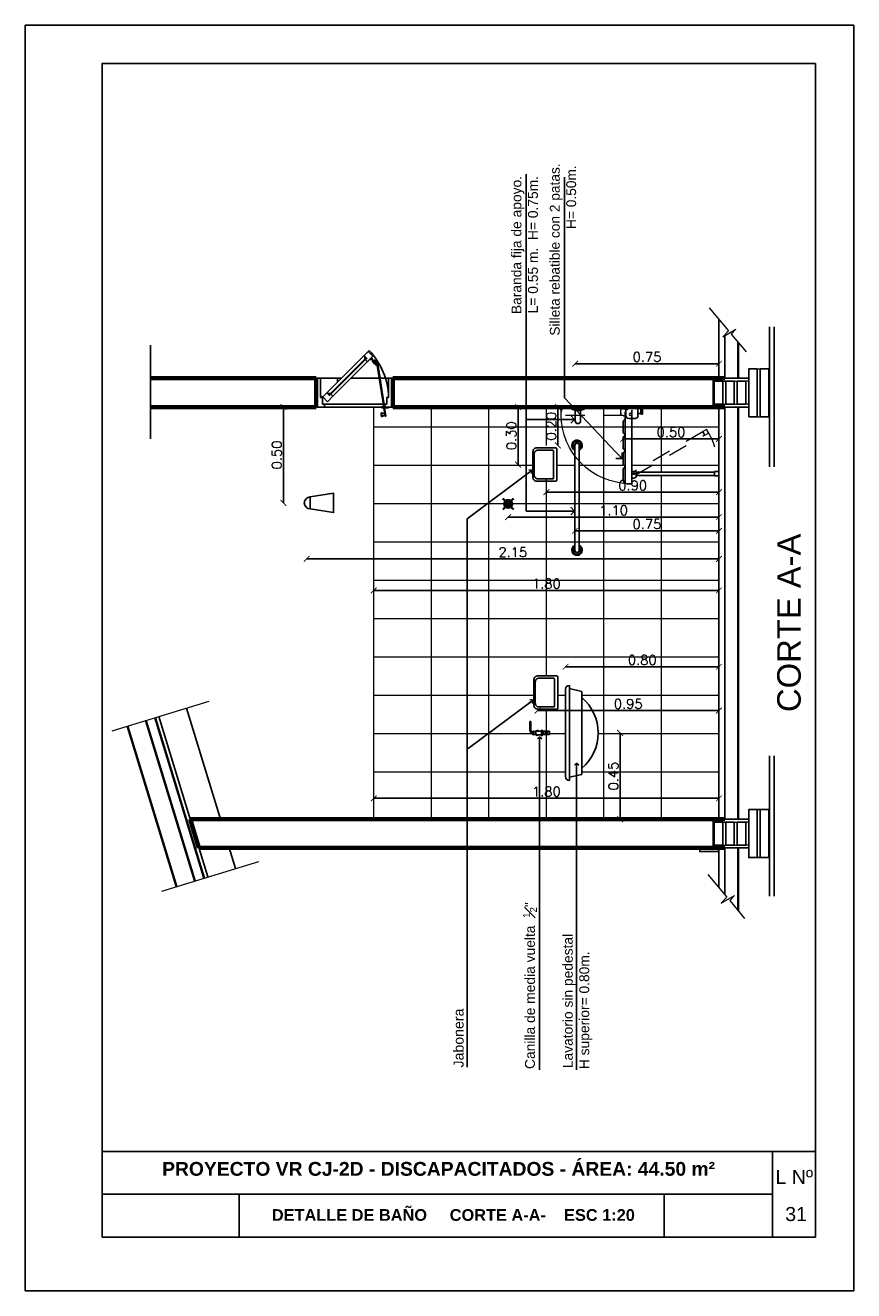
# Model space of a CAD drawing. Header units: millimetres. Extents: x 201 to 840, y 135 to 685.
# Tile 100 of 219: x 429.05 to 433.37, y 158.99 to 165.59. Entities that reach past the tile are written whole.
import ezdxf

# ---------------------------------------------------------------- set-up
doc = ezdxf.new("R2010")
doc.units = ezdxf.units.MM
doc.linetypes.add('ACAD_ISO02W100', pattern=[15, 12, -3])
for name, color, linetype, lineweight in [('001', 1, 'Continuous', 5), ('01 DETALLES', 2, 'Continuous', 5), ('20 02', 3, 'Continuous', 25), ('20 03', 4, 'Continuous', 35), ('20 ACOTACIÓN', 1, 'Continuous', 15), ('20 AZULEJOS', 1, 'Continuous', 9), ('20 DETALLES', 1, 'Continuous', 5), ('20 equipamiento', 4, 'Continuous', 25), ('20 MAMPOSTE', 5, 'Continuous', 70), ('COTA NIVELES', 2, 'Continuous', 20), ('PROYECCIÓN', 1, 'ACAD_ISO02W100', 5)]:
    doc.layers.add(name, color=color, linetype=linetype, lineweight=lineweight)
for name, color, linetype in [('02', 2, 'Continuous'), ('03', 3, 'Continuous'), ('06', 5, 'Continuous'), ('ABERTURAS', 2, 'Continuous'), ('cota', 2, 'Continuous'), ('COTA DETALLE', 1, 'Continuous'), ('HACHT TIERRA', 252, 'Continuous'), ('LAMINA', 6, 'Continuous'), ('LLAMADAS', 1, 'Continuous'), ('SANITARIO ARTEF', 2, 'Continuous'), ('TEXT', 4, 'Continuous'), ('TEXTO LAMINA', 2, 'Continuous')]:
    doc.layers.add(name, color=color, linetype=linetype)
doc.styles.add('ARIAL', font='arial.ttf', dxfattribs={"height": 0.06})
doc.styles.add('ROMANS', font='romans.shx')
doc.dimstyles.new('COTAS5', dxfattribs={"dimscale": 0, "dimtxt": 0.05, "dimasz": 0.03, "dimexe": 0.18, "dimexo": 0.06, "dimgap": 0.01, "dimtad": 1, "dimzin": 1, "dimdsep": 46, "dimtxsty": 'ROMANS', "dimblk1": 'ARCHTICK', "dimblk2": 'ARCHTICK', "dimsah": 1, "dimcen": 0.2, "dimse1": 1, "dimse2": 1, "dimclrd": 1, "dimclre": 1, "dimclrt": 2, "dimazin": 0, "dimtfac": 3, "dimtmove": 2, "dimatfit": 3, "dimldrblk": 'ARCHTICK', "dimfxl": 1, "dimtolj": 1, "dimtzin": 0, "dimarcsym": 0})
picture_1 = doc.add_image_def('image1.jpg', size_in_pixel=(635, 198))
picture_2 = doc.add_image_def('image2.png', size_in_pixel=(322, 127))
picture_3 = doc.add_image_def('image3.jpg', size_in_pixel=(635, 198))
picture_4 = doc.add_image_def('image4.png', size_in_pixel=(322, 127))

# ---------------------------------------------------------------- blocks, each defined once
blk = doc.blocks.new('A$C63120E6A')
for p, q in [((19.2, 41.4), (19.2, -38.6)), ((27.2, 40.7), (19.2, 41.4)), ((27.2, 40.7), (27.2, -37.9)), ((35.2, 33.5), (35.2, -30.8)), ((37.9, 20.5), (35.2, 33.5)), ((37.9, 20.5), (37.9, -17.7)), ((39.7, 20.1), (37.9, 20.5)), ((39.7, 20.1), (39.7, -17.4)), ((102.7, 17.9), (39.7, 17.9)), ((19.2, -38.6), (27.2, -37.9)), ((35.2, -30.8), (37.9, -17.7)), ((37.9, -17.7), (39.7, -17.4)), ((39.7, -15.1), (102.7, -15.1))]:
    blk.add_line(p, q)
for centre, radius, start, end in [((26.4, 31.7), 9, 11.56065, 85), ((102.7, 1.4), 16.5, 270, 90), ((26.4, -29), 9, 275, 348.43935)]:
    blk.add_arc(centre, radius, start, end)
blk = doc.blocks.new('_OPEN90')
at = {"color": 0, "linetype": 'ByBlock'}
for p, q in [((0, 0), (-1, 0)), ((-0.5, 0.5), (0, 0)), ((0, 0), (-0.5, -0.5))]:
    blk.add_line(p, q, dxfattribs=at)
blk = doc.blocks.new('JABONERA VISTA 1  20')
at = {"layer": 'SANITARIO ARTEF'}
for points in [[(-0.183, 0.182), (0.152, 0.182, -0.414214), (0.202, 0.132), (0.202, -0.118, -0.414214), (0.192, -0.128), (-0.223, -0.128, -0.414214), (-0.233, -0.118), (-0.233, 0.132, -0.414214)], [(-0.153, 0.165), (0.122, 0.165, -0.414214), (0.172, 0.115), (0.172, -0.075, -0.414214), (0.162, -0.085), (-0.193, -0.085, -0.414214), (-0.203, -0.075), (-0.203, 0.115, -0.414214)]]:
    blk.add_lwpolyline(points, format="xyb", close=True, dxfattribs=at)
blk = doc.blocks.new('Silleta  rebatible vista lateral')
at = {"layer": 'COTA NIVELES'}
blk.add_circle((-0.369, 0.256), 0.0157, dxfattribs=at)
blk.add_arc((-0.369, 0.256), 0.905, 0, 90, dxfattribs=at)
at = {"layer": 'PROYECCIÓN', "ltscale": 0.01}
for p, q in [((-0.352, 1.161), (-0.402, 1.161)), ((-0.352, 0.351), (-0.352, 1.161)), ((-0.439, 0.392), (-0.439, 1.143)), ((-0.352, 1.017), (-0.352, 1.037)), ((-0.439, 0.387), (-0.439, 0.38)), ((-0.352, 0.38), (-0.439, 0.38)), ((-0.439, 0.38), (-0.439, 0.351)), ((-0.391, 0.38), (-0.352, 0.38)), ((-0.139, -0.688), (0.375, 0.203)), ((0.414, 0.18), (-0.101, -0.711)), ((-0.173, -0.736), (-0.144, -0.686)), ((-0.125, -0.763), (-0.173, -0.736)), ((-0.144, -0.686), (-0.096, -0.713)), ((-0.101, -0.711), (-0.139, -0.688)), ((-0.096, -0.713), (-0.125, -0.763))]:
    blk.add_line(p, q, dxfattribs=at)
blk.add_polyline3d([(-0.439, 0.388, 0), (-0.439, 0.388, 0), (-0.439, 0.388, 0), (-0.439, 0.387, 0), (-0.439, 0.387, 0), (-0.439, 0.387, 0), (-0.439, 0.387, 0)], dxfattribs=at)
for centre, radius, start, end in [((-0.264, 0.342), 0.175, 180, 197.4657), ((-0.257, 0.342), 0.0948, 174.8527, 199.6031), ((0.406, 0.21), 1.109, 238.5583, 268.5583)]:
    blk.add_arc(centre, radius, start, end, dxfattribs=at)
at = {"layer": 'SANITARIO ARTEF', "color": 1}
for p, q in [((-0.3, 0.326), (-0.288, 0.344)), ((-0.135, 0.352), (-0.272, 0.352)), ((-0.119, 0.344), (-0.113, 0.334)), ((-0.088, 0.334), (-0.082, 0.344)), ((0.071, 0.352), (-0.066, 0.352)), ((0.087, 0.344), (0.094, 0.334)), ((0.118, 0.334), (0.125, 0.344)), ((0.278, 0.352), (0.141, 0.352)), ((0.294, 0.344), (0.301, 0.334)), ((0.325, 0.334), (0.332, 0.344)), ((0.496, 0.352), (0.348, 0.352)), ((0.434, 0.352), (0.403, 0.352)), ((0.496, 0.351), (0.496, 0.351)), ((-0.351, 0.315), (-0.464, 0.315)), ((-0.4, 0.238), (0.157, 0.238)), ((-0.396, 0.326), (0.53, 0.326)), ((-0.315, 0.195), (-0.315, 0.278)), ((0.157, 0.238), (0.536, 0.238)), ((0.375, 0.18), (0.375, 0.238)), ((0.432, 0.18), (0.375, 0.18)), ((0.383, 0.18), (0.383, -0.84)), ((0.428, 0.18), (0.428, -0.84)), ((0.462, 0.238), (0.462, 0.21)), ((0.536, 0.303), (0.536, 0.238)), ((-0.464, 0.159), (-0.351, 0.159)), ((-0.464, 0.12), (-0.373, 0.12)), ((-0.373, 0.1), (-0.464, 0.1)), ((-0.378, 0.12), (-0.378, 0.144)), ((-0.373, 0.1), (-0.373, 0.12)), ((0.433, -0.84), (0.378, -0.84)), ((0.378, -0.84), (0.378, -0.898)), ((0.433, -0.84), (0.433, -0.898))]:
    blk.add_line(p, q, dxfattribs=at)
blk.add_polyline3d([(-0.439, 1.143, 0), (-0.439, 1.144, 0), (-0.434, 1.149, 0), (-0.429, 1.153, 0), (-0.423, 1.156, 0), (-0.416, 1.159, 0), (-0.41, 1.16, 0), (-0.403, 1.161, 0), (-0.402, 1.161, 0)], dxfattribs=at)
for radius in [0.00876, 0.00607]:
    blk.add_circle((0.406, 0.21), radius, dxfattribs=at)
for centre, radius, start, end in [((-0.272, 0.332), 0.0195, 90.123, 145), ((-0.135, 0.332), 0.0195, 35, 89.877), ((-0.101, 0.342), 0.0148, 215, 325), ((-0.066, 0.332), 0.0195, 90.123, 145), ((0.071, 0.332), 0.0195, 35, 89.877), ((0.106, 0.342), 0.0148, 215, 325), ((0.141, 0.332), 0.0195, 90.123, 145), ((0.278, 0.332), 0.0195, 35, 89.877), ((0.313, 0.342), 0.0148, 215, 325), ((0.348, 0.332), 0.0195, 90.123, 145), ((0.487, 0.304), 0.0486, 0, 79.7063), ((-0.446, 0.307), 0.0195, 77.12685482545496, 77.12692401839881), ((-0.392, 0.144), 0.0948, 94.9439, 109.6031), ((-0.391, 0.307), 0.0195, 102.8731, 158), ((-0.392, 0.144), 0.0948, 84.8527, 85.0561), ((-0.351, 0.278), 0.0365, 0, 90), ((-0.351, 0.195), 0.0365, 270, 0), ((0.432, 0.21), 0.03, 270, 0), ((-0.283, 0.144), 0.0948, 170.927, 180)]:
    blk.add_arc(centre, radius, start, end, dxfattribs=at)
blk = doc.blocks.new('_ARCHTICK')
at = {"color": 0, "linetype": 'ByBlock', "const_width": 0.15}
blk.add_lwpolyline([(-0.5, -0.5), (0.5, 0.5)], dxfattribs=at)
blk = doc.blocks.new('*D663')
at = {"layer": '20 ACOTACIÓN', "color": 1, "lineweight": -2}
blk.add_line((432.1492, 161.8977), (432.1492, 161.4477), dxfattribs=at)
at = {"layer": 'DEFPOINTS', "color": 0}
for p in [(432.0347, 161.8977), (432.0649, 161.4477), (432.1492, 161.4477)]:
    blk.add_point(p, dxfattribs=at)
at = {"layer": '20 ACOTACIÓN', "color": 1, "lineweight": -2, "xscale": 0.03, "yscale": 0.03, "zscale": 0.03}
for p, rotation in [((432.1492, 161.8977), 90), ((432.1492, 161.4477), 270)]:
    blk.add_blockref('_ARCHTICK', p, dxfattribs=dict(at, rotation=rotation))
at = {"layer": '20 ACOTACIÓN', "color": 2, "insert": (432.1142, 161.6727), "char_height": 0.05, "attachment_point": 5, "rotation": 90, "style": 'ROMANS'}
blk.add_mtext('\\A1;0.45', dxfattribs=at)
blk = doc.blocks.new('*D664')
at = {"layer": '20 ACOTACIÓN', "color": 1, "lineweight": -2}
blk.add_line((430.8649, 161.5567), (432.6649, 161.5567), dxfattribs=at)
at = {"layer": 'DEFPOINTS', "color": 0}
for p in [(432.6649, 161.5567), (430.8649, 161.4477), (432.6649, 161.4477)]:
    blk.add_point(p, dxfattribs=at)
at = {"layer": '20 ACOTACIÓN', "color": 1, "lineweight": -2, "xscale": 0.03, "yscale": 0.03, "zscale": 0.03, "rotation": 180}
blk.add_blockref('_ARCHTICK', (430.8649, 161.5567), dxfattribs=at)
at = {"layer": '20 ACOTACIÓN', "color": 1, "lineweight": -2, "xscale": 0.03, "yscale": 0.03, "zscale": 0.03}
blk.add_blockref('_ARCHTICK', (432.6649, 161.5567), dxfattribs=at)
at = {"layer": '20 ACOTACIÓN', "color": 2, "insert": (431.7649, 161.5917), "char_height": 0.05, "attachment_point": 5, "style": 'ROMANS'}
blk.add_mtext('\\A1;1.80', dxfattribs=at)
blk = doc.blocks.new('*D665')
at = {"layer": '20 ACOTACIÓN', "color": 1, "lineweight": -2}
blk.add_line((431.8649, 162.2431), (432.6649, 162.2431), dxfattribs=at)
at = {"layer": 'DEFPOINTS', "color": 0}
for p in [(432.6649, 162.2431), (431.8649, 162.1253), (432.6649, 162.0947)]:
    blk.add_point(p, dxfattribs=at)
at = {"layer": '20 ACOTACIÓN', "color": 1, "lineweight": -2, "xscale": 0.03, "yscale": 0.03, "zscale": 0.03, "rotation": 180}
blk.add_blockref('_ARCHTICK', (431.8649, 162.2431), dxfattribs=at)
at = {"layer": '20 ACOTACIÓN', "color": 1, "lineweight": -2, "xscale": 0.03, "yscale": 0.03, "zscale": 0.03}
blk.add_blockref('_ARCHTICK', (432.6649, 162.2431), dxfattribs=at)
at = {"layer": '20 ACOTACIÓN', "color": 2, "insert": (432.2649, 162.2781), "char_height": 0.05, "attachment_point": 5, "style": 'ROMANS'}
blk.add_mtext('\\A1;0.80', dxfattribs=at)
blk = doc.blocks.new('*D666')
at = {"layer": '20 ACOTACIÓN', "color": 1, "lineweight": -2}
blk.add_line((432.1649, 163.4312), (432.6649, 163.4312), dxfattribs=at)
at = {"layer": 'DEFPOINTS', "color": 0}
for p in [(432.6649, 163.4947), (432.1649, 163.4382), (432.6649, 163.4312)]:
    blk.add_point(p, dxfattribs=at)
at = {"layer": '20 ACOTACIÓN', "color": 1, "lineweight": -2, "xscale": 0.03, "yscale": 0.03, "zscale": 0.03, "rotation": 180}
blk.add_blockref('_ARCHTICK', (432.1649, 163.4312), dxfattribs=at)
at = {"layer": '20 ACOTACIÓN', "color": 1, "lineweight": -2, "xscale": 0.03, "yscale": 0.03, "zscale": 0.03}
blk.add_blockref('_ARCHTICK', (432.6649, 163.4312), dxfattribs=at)
at = {"layer": '20 ACOTACIÓN', "color": 2, "insert": (432.4149, 163.4662), "char_height": 0.05, "attachment_point": 5, "style": 'ROMANS'}
blk.add_mtext('\\A1;0.50', dxfattribs=at)
blk = doc.blocks.new('*D605')
at = {"layer": '20 ACOTACIÓN', "color": 1, "lineweight": -2}
blk.add_line((431.7649, 163.1538), (432.6649, 163.1538), dxfattribs=at)
at = {"layer": 'DEFPOINTS', "color": 0}
for p in [(431.7649, 163.2325), (432.6649, 163.2476), (432.6649, 163.1538)]:
    blk.add_point(p, dxfattribs=at)
at = {"layer": '20 ACOTACIÓN', "color": 1, "lineweight": -2, "xscale": 0.03, "yscale": 0.03, "zscale": 0.03, "rotation": 180}
blk.add_blockref('_ARCHTICK', (431.7649, 163.1538), dxfattribs=at)
at = {"layer": '20 ACOTACIÓN', "color": 1, "lineweight": -2, "xscale": 0.03, "yscale": 0.03, "zscale": 0.03}
blk.add_blockref('_ARCHTICK', (432.6649, 163.1538), dxfattribs=at)
at = {"layer": '20 ACOTACIÓN', "color": 2, "insert": (432.2149, 163.1888), "char_height": 0.05, "attachment_point": 5, "style": 'ROMANS'}
blk.add_mtext('\\A1;0.90', dxfattribs=at)
blk = doc.blocks.new('*D667')
at = {"layer": '20 ACOTACIÓN', "color": 1, "lineweight": -2}
blk.add_line((431.9149, 163.8236), (432.6649, 163.8236), dxfattribs=at)
at = {"layer": 'DEFPOINTS', "color": 0}
for p in [(432.6649, 163.8236), (431.9149, 163.58), (432.6649, 163.5977)]:
    blk.add_point(p, dxfattribs=at)
at = {"layer": '20 ACOTACIÓN', "color": 1, "lineweight": -2, "xscale": 0.03, "yscale": 0.03, "zscale": 0.03, "rotation": 180}
blk.add_blockref('_ARCHTICK', (431.9149, 163.8236), dxfattribs=at)
at = {"layer": '20 ACOTACIÓN', "color": 1, "lineweight": -2, "xscale": 0.03, "yscale": 0.03, "zscale": 0.03}
blk.add_blockref('_ARCHTICK', (432.6649, 163.8236), dxfattribs=at)
at = {"layer": '20 ACOTACIÓN', "color": 2, "insert": (432.2899, 163.8586), "char_height": 0.05, "attachment_point": 5, "style": 'ROMANS'}
blk.add_mtext('\\A1;0.75', dxfattribs=at)
blk = doc.blocks.new('*D606')
at = {"layer": '20 ACOTACIÓN', "color": 1, "lineweight": -2}
blk.add_line((430.8649, 162.6411), (432.6649, 162.6411), dxfattribs=at)
at = {"layer": 'DEFPOINTS', "color": 0}
for p in [(430.8649, 162.7733), (432.6649, 162.7733), (432.6649, 162.6411)]:
    blk.add_point(p, dxfattribs=at)
at = {"layer": '20 ACOTACIÓN', "color": 1, "lineweight": -2, "xscale": 0.03, "yscale": 0.03, "zscale": 0.03, "rotation": 180}
blk.add_blockref('_ARCHTICK', (430.8649, 162.6411), dxfattribs=at)
at = {"layer": '20 ACOTACIÓN', "color": 1, "lineweight": -2, "xscale": 0.03, "yscale": 0.03, "zscale": 0.03}
blk.add_blockref('_ARCHTICK', (432.6649, 162.6411), dxfattribs=at)
at = {"layer": '20 ACOTACIÓN', "color": 2, "insert": (431.7649, 162.6761), "char_height": 0.05, "attachment_point": 5, "style": 'ROMANS'}
blk.add_mtext('\\A1;1.80', dxfattribs=at)
blk = doc.blocks.new('*D668')
at = {"layer": '20 ACOTACIÓN', "color": 1, "lineweight": -2}
blk.add_line((431.7183, 162.0142), (432.6649, 162.0142), dxfattribs=at)
at = {"layer": 'DEFPOINTS', "color": 0}
for p in [(432.6649, 162.0142), (432.6649, 162.0142), (431.7183, 161.8977)]:
    blk.add_point(p, dxfattribs=at)
at = {"layer": '20 ACOTACIÓN', "color": 1, "lineweight": -2, "xscale": 0.03, "yscale": 0.03, "zscale": 0.03, "rotation": 180}
blk.add_blockref('_ARCHTICK', (431.7183, 162.0142), dxfattribs=at)
at = {"layer": '20 ACOTACIÓN', "color": 1, "lineweight": -2, "xscale": 0.03, "yscale": 0.03, "zscale": 0.03}
blk.add_blockref('_ARCHTICK', (432.6649, 162.0142), dxfattribs=at)
at = {"layer": '20 ACOTACIÓN', "color": 2, "insert": (432.1916, 162.0492), "char_height": 0.05, "attachment_point": 5, "style": 'ROMANS'}
blk.add_mtext('\\A1;0.95', dxfattribs=at)
blk = doc.blocks.new('*D607')
at = {"layer": '20 ACOTACIÓN', "color": 1, "lineweight": -2}
blk.add_line((430.5149, 162.8055), (432.6649, 162.8055), dxfattribs=at)
at = {"layer": 'DEFPOINTS', "color": 0}
for p in [(430.5149, 163.1229), (432.6649, 162.8055), (432.6649, 162.7949)]:
    blk.add_point(p, dxfattribs=at)
at = {"layer": '20 ACOTACIÓN', "color": 1, "lineweight": -2, "xscale": 0.03, "yscale": 0.03, "zscale": 0.03, "rotation": 180}
blk.add_blockref('_ARCHTICK', (430.5149, 162.8055), dxfattribs=at)
at = {"layer": '20 ACOTACIÓN', "color": 1, "lineweight": -2, "xscale": 0.03, "yscale": 0.03, "zscale": 0.03}
blk.add_blockref('_ARCHTICK', (432.6649, 162.8055), dxfattribs=at)
at = {"layer": '20 ACOTACIÓN', "color": 2, "insert": (431.5899, 162.8405), "char_height": 0.05, "attachment_point": 5, "style": 'ROMANS'}
blk.add_mtext('\\A1;2.15', dxfattribs=at)
blk = doc.blocks.new('*D669')
at = {"layer": '20 ACOTACIÓN', "color": 1, "lineweight": -2}
blk.add_line((430.3936, 163.0977), (430.3936, 163.5977), dxfattribs=at)
at = {"layer": 'DEFPOINTS', "color": 0}
for p in [(430.3936, 163.5977), (430.5649, 163.5977), (430.5024, 163.0977)]:
    blk.add_point(p, dxfattribs=at)
at = {"layer": '20 ACOTACIÓN', "color": 1, "lineweight": -2, "xscale": 0.03, "yscale": 0.03, "zscale": 0.03}
for p, rotation in [((430.3936, 163.5977), 90), ((430.3936, 163.0977), 270)]:
    blk.add_blockref('_ARCHTICK', p, dxfattribs=dict(at, rotation=rotation))
at = {"layer": '20 ACOTACIÓN', "color": 2, "insert": (430.3586, 163.3477), "char_height": 0.05, "attachment_point": 5, "rotation": 90, "style": 'ROMANS'}
blk.add_mtext('\\A1;0.50', dxfattribs=at)
blk = doc.blocks.new('*D670')
at = {"layer": '20 ACOTACIÓN', "color": 1, "lineweight": -2}
blk.add_line((431.5653, 163.0238), (432.6649, 163.0238), dxfattribs=at)
at = {"layer": 'DEFPOINTS', "color": 0}
for p in [(431.5653, 163.0921), (432.6649, 163.0947), (432.6649, 163.0238)]:
    blk.add_point(p, dxfattribs=at)
at = {"layer": '20 ACOTACIÓN', "color": 1, "lineweight": -2, "xscale": 0.03, "yscale": 0.03, "zscale": 0.03, "rotation": 180}
blk.add_blockref('_ARCHTICK', (431.5653, 163.0238), dxfattribs=at)
at = {"layer": '20 ACOTACIÓN', "color": 1, "lineweight": -2, "xscale": 0.03, "yscale": 0.03, "zscale": 0.03}
blk.add_blockref('_ARCHTICK', (432.6649, 163.0238), dxfattribs=at)
at = {"layer": '20 ACOTACIÓN', "color": 2, "insert": (432.1151, 163.0588), "char_height": 0.05, "attachment_point": 5, "style": 'ROMANS'}
blk.add_mtext('\\A1;1.10', dxfattribs=at)
blk = doc.blocks.new('A$C00CF2B12')
for p, q in [((-327.2, -110.7), (-384.6, -110.7)), ((-384.6, -143.7), (-327.2, -143.7)), ((362.1, -110.7), (-327.2, -110.7)), ((-327.2, -143.7), (362.1, -143.7)), ((419.4, -110.7), (362.1, -110.7)), ((362.1, -143.7), (419.4, -143.7))]:
    blk.add_line(p, q)
for centre, radius, start, end in [((-384.6, -127.2), 40, 24.36198, 270), ((-384.6, -127.2), 39.3, 24.82489, 270), ((-384.6, -127.2), 32.1, 30.89131, 270), ((419.4, -127.2), 40, 270, 155.63802), ((419.4, -127.2), 39.3, 270, 155.17511), ((419.4, -127.2), 32.1, 270, 149.10869), ((-384.6, -127.2), 19.1, 59.75442, 270), ((-384.6, -127.2), 18.8, 61.4586, 270), ((-384.6, -127.2), 16.5, 90, 270), ((-384.6, -127.2), 18.8, 270, 298.5414), ((-384.6, -127.2), 19.1, 270, 300.24558), ((-384.6, -127.2), 32.1, 270, 329.10869), ((-384.6, -127.2), 39.3, 270, 335.17511), ((-384.6, -127.2), 40, 270, 335.63802), ((419.4, -127.2), 40, 204.36198, 270), ((419.4, -127.2), 39.3, 204.82489, 270), ((419.4, -127.2), 32.1, 210.89131, 270), ((419.4, -127.2), 19.1, 270, 120.24558), ((419.4, -127.2), 19.1, 239.75442, 270), ((419.4, -127.2), 18.8, 270, 118.5414), ((419.4, -127.2), 18.8, 241.4586, 270), ((419.4, -127.2), 16.5, 270, 90)]:
    blk.add_arc(centre, radius, start, end)
blk = doc.blocks.new('*D671')
at = {"layer": '20 ACOTACIÓN', "color": 1, "lineweight": -2}
blk.add_line((431.8251, 163.3977), (431.8251, 163.5977), dxfattribs=at)
at = {"layer": 'DEFPOINTS', "color": 0}
for p in [(431.8251, 163.5977), (431.8945, 163.5977), (431.9246, 163.3977)]:
    blk.add_point(p, dxfattribs=at)
at = {"layer": '20 ACOTACIÓN', "color": 1, "lineweight": -2, "xscale": 0.03, "yscale": 0.03, "zscale": 0.03}
for p, rotation in [((431.8251, 163.5977), 90), ((431.8251, 163.3977), 270)]:
    blk.add_blockref('_ARCHTICK', p, dxfattribs=dict(at, rotation=rotation))
at = {"layer": '20 ACOTACIÓN', "color": 2, "insert": (431.7901, 163.4977), "char_height": 0.05, "attachment_point": 5, "rotation": 90, "style": 'ROMANS'}
blk.add_mtext('\\A1;0.20', dxfattribs=at)
blk = doc.blocks.new('*D672')
at = {"layer": '20 ACOTACIÓN', "color": 1, "lineweight": -2}
blk.add_line((431.6172, 163.5977), (431.6172, 163.2977), dxfattribs=at)
at = {"layer": 'DEFPOINTS', "color": 0}
for p in [(431.6586, 163.5977), (431.6172, 163.2977), (431.6949, 163.2977)]:
    blk.add_point(p, dxfattribs=at)
at = {"layer": '20 ACOTACIÓN', "color": 1, "lineweight": -2, "xscale": 0.03, "yscale": 0.03, "zscale": 0.03}
for p, rotation in [((431.6172, 163.5977), 90), ((431.6172, 163.2977), 270)]:
    blk.add_blockref('_ARCHTICK', p, dxfattribs=dict(at, rotation=rotation))
at = {"layer": '20 ACOTACIÓN', "color": 2, "insert": (431.5822, 163.4477), "char_height": 0.05, "attachment_point": 5, "rotation": 90, "style": 'ROMANS'}
blk.add_mtext('\\A1;0.30', dxfattribs=at)
blk = doc.blocks.new('*D673')
at = {"layer": '20 ACOTACIÓN', "color": 1, "lineweight": -2}
blk.add_line((431.9134, 162.9521), (432.6649, 162.9521), dxfattribs=at)
at = {"layer": 'DEFPOINTS', "color": 0}
for p in [(431.9134, 162.9576), (432.6649, 162.9738), (432.6649, 162.9521)]:
    blk.add_point(p, dxfattribs=at)
at = {"layer": '20 ACOTACIÓN', "color": 1, "lineweight": -2, "xscale": 0.03, "yscale": 0.03, "zscale": 0.03, "rotation": 180}
blk.add_blockref('_ARCHTICK', (431.9134, 162.9521), dxfattribs=at)
at = {"layer": '20 ACOTACIÓN', "color": 1, "lineweight": -2, "xscale": 0.03, "yscale": 0.03, "zscale": 0.03}
blk.add_blockref('_ARCHTICK', (432.6649, 162.9521), dxfattribs=at)
at = {"layer": '20 ACOTACIÓN', "color": 2, "insert": (432.2891, 162.9871), "char_height": 0.05, "attachment_point": 5, "style": 'ROMANS'}
blk.add_mtext('\\A1;0.75', dxfattribs=at)

msp = doc.modelspace()

# ---------------------------------------------------------------- linework, layer by layer
at = {"layer": '001'}
for p, q in [((432.6141, 164.1147), (432.7139, 163.9957)), ((432.6846, 163.9646), (432.7533, 164.0043)), ((432.7139, 163.9957), (432.6846, 163.9646)), ((432.7533, 164.0043), (432.7287, 163.9781)), ((432.7287, 163.9781), (432.8067, 163.8851)), ((432.8649, 163.7965), (432.8799, 163.7965)), ((432.9292, 163.7965), (432.9249, 163.7965)), ((432.6849, 163.7327), (432.6999, 163.7327)), ((432.6999, 163.7327), (432.6949, 163.7327)), ((432.7449, 163.7327), (432.7599, 163.7327)), ((432.8199, 163.7327), (432.8049, 163.7327)), ((432.6849, 163.6127), (432.6999, 163.6127)), ((432.6999, 163.6127), (432.6949, 163.6127)), ((432.7449, 163.6127), (432.7599, 163.6127)), ((432.8199, 163.6127), (432.8049, 163.6127)), ((432.8649, 163.5465), (432.8799, 163.5465)), ((432.9292, 163.5465), (432.9249, 163.5465)), ((429.4997, 161.9086), (430.0063, 162.0634)), ((432.8649, 161.4977), (432.8799, 161.4977)), ((432.9292, 161.4977), (432.9249, 161.4977)), ((432.6849, 161.4327), (432.6999, 161.4327)), ((432.7449, 161.4327), (432.7599, 161.4327)), ((432.8199, 161.4327), (432.8049, 161.4327)), ((432.6849, 161.3127), (432.6999, 161.3127)), ((432.7449, 161.3127), (432.7599, 161.3127)), ((432.8199, 161.3127), (432.8049, 161.3127)), ((432.5649, 161.2923), (432.5649, 161.2977)), ((432.663, 161.2923), (432.663, 161.2977)), ((432.8649, 161.2477), (432.8799, 161.2477)), ((432.9292, 161.2477), (432.9249, 161.2477)), ((429.7589, 161.0731), (430.2655, 161.2279)), ((432.6062, 161.1599), (432.7061, 161.0409)), ((432.6768, 161.0097), (432.7454, 161.0495)), ((432.7061, 161.0409), (432.6768, 161.0097)), ((432.7454, 161.0495), (432.7208, 161.0233)), ((432.7208, 161.0233), (432.7988, 160.9303))]:
    msp.add_line(p, q, dxfattribs=at)
at = {"layer": '01 DETALLES'}
for p, q in [((432.6649, 162.7977), (432.6649, 163.5977)), ((431.8189, 163.2947), (431.9149, 163.2947))]:
    msp.add_line(p, q, dxfattribs=at)
at = {"layer": '02', "ltscale": 0.01}
for points in [[(432.8199, 163.5465), (432.8199, 163.7965), (432.8649, 163.7965), (432.8649, 163.5465)], [(432.9249, 163.5465), (432.9249, 163.7965), (432.8799, 163.7965), (432.8799, 163.5465)], [(432.6849, 163.7327), (432.6849, 163.6127), (432.6399, 163.6127), (432.6399, 163.7327)], [(432.7449, 163.6127), (432.7449, 163.7327), (432.6999, 163.7327), (432.6999, 163.6127)], [(432.7599, 163.6127), (432.7599, 163.7327), (432.8049, 163.7327), (432.8049, 163.6127)], [(432.8199, 161.4977), (432.8199, 161.2477), (432.8649, 161.2477), (432.8649, 161.4977)], [(432.9249, 161.4977), (432.9249, 161.2477), (432.8799, 161.2477), (432.8799, 161.4977)], [(432.6849, 161.4327), (432.6849, 161.3127), (432.6399, 161.3127), (432.6399, 161.4327)], [(432.7449, 161.4327), (432.7449, 161.3127), (432.6999, 161.3127), (432.6999, 161.4327)], [(432.7599, 161.4327), (432.7599, 161.3127), (432.8049, 161.3127), (432.8049, 161.4327)], [(432.663, 161.2923), (432.5649, 161.2923), (432.5649, 161.2788), (432.663, 161.2788)]]:
    msp.add_lwpolyline(points, close=True, dxfattribs=at)
at = {"layer": '03'}
msp.add_line((432.6649, 164.0542), (432.6649, 163.7477), dxfattribs=at)
at = {"layer": '06', "ltscale": 0.01}
for p, q in [((432.6349, 163.7477), (432.8199, 163.7477)), ((432.6349, 163.5977), (432.6349, 163.7477)), ((432.6349, 163.5977), (432.8199, 163.5977)), ((432.6349, 161.4477), (432.8199, 161.4477)), ((432.6349, 161.2977), (432.6349, 161.4477)), ((432.6349, 161.2977), (432.8199, 161.2977))]:
    msp.add_line(p, q, dxfattribs=at)
at = {"layer": '20 02'}
for p, q in [((432.6949, 163.7477), (432.6949, 163.9705)), ((432.6649, 163.5977), (432.6649, 161.4477)), ((432.6949, 161.4477), (432.6949, 163.5965)), ((429.7435, 161.9831), (429.9992, 161.1465)), ((429.8878, 162.0272), (430.0649, 161.4477)), ((431.6785, 161.9574), (431.6836, 161.9574)), ((430.1107, 161.2977), (430.1434, 161.1906)), ((432.6649, 161.2977), (432.6649, 161.09)), ((432.6949, 161.0542), (432.6949, 161.2977))]:
    msp.add_line(p, q, dxfattribs=at)
for points in [[(431.537, 163.0673), (431.5901, 163.1204), (431.5935, 163.1169), (431.5404, 163.0638)], [(431.5901, 163.0638), (431.537, 163.1169), (431.5404, 163.1204), (431.5935, 163.0673)]]:
    msp.add_lwpolyline(points, close=True, dxfattribs=at)
for radius, start, end in [(0.0222, 141.27652, 218.72348), (0.014, 144.95085, 215.04915), (0.0222, 51.27652, 128.72348), (0.014, 54.95085, 125.04915), (0.014, 324.95085, 35.04915), (0.0222, 321.27652, 38.72348), (0.0222, 231.27652, 308.72348), (0.014, 234.95085, 305.04915)]:
    msp.add_arc((431.5653, 163.0921), radius, start, end, dxfattribs=at)
at = {"layer": '20 03'}
for p, q in [((432.7649, 161.4477), (432.7649, 163.5965)), ((429.7244, 161.9773), (429.98, 161.1406)), ((429.5809, 161.9335), (429.8366, 161.0968)), ((429.6766, 161.9627), (429.9322, 161.126))]:
    msp.add_line(p, q, dxfattribs=at)
for points in [[(432.7649, 163.7465), (432.7649, 163.935)], [(432.7649, 160.9708), (432.7649, 161.2977)]]:
    msp.add_lwpolyline(points, dxfattribs=at)
at = {"layer": '20 AZULEJOS'}
for p, q in [((430.8649, 161.4477), (430.8649, 163.5977)), ((431.1649, 161.4477), (431.1649, 163.5977)), ((431.4649, 161.4477), (431.4649, 163.5977)), ((431.7649, 163.3977), (431.7649, 163.5982)), ((432.0649, 161.4477), (432.0649, 163.5977)), ((432.3649, 163.2588), (432.3649, 163.5977)), ((430.8649, 163.4947), (432.6649, 163.4947)), ((430.8649, 163.2947), (431.6949, 163.2947)), ((431.7649, 162.1952), (431.7649, 163.2238)), ((432.3649, 161.4477), (432.3649, 163.2409)), ((430.8649, 163.0947), (432.0649, 163.0947)), ((431.9383, 163.0947), (432.6649, 163.0947)), ((430.8649, 162.8947), (432.0649, 162.8947)), ((431.9383, 162.8947), (432.6649, 162.8947)), ((430.8649, 162.6947), (432.6649, 162.6947)), ((430.8649, 162.4947), (432.6649, 162.4947)), ((430.8649, 162.2947), (432.6649, 162.2947)), ((430.8649, 162.0947), (431.7003, 162.0947)), ((431.7649, 161.4482), (431.7649, 162.0213)), ((430.8649, 161.8947), (431.6999, 161.8947)), ((432.0347, 161.8947), (432.6649, 161.8947)), ((430.8649, 161.6947), (431.8649, 161.6947)), ((431.9495, 161.6947), (432.6649, 161.6947))]:
    msp.add_line(p, q, dxfattribs=at)
at = {"layer": '20 DETALLES'}
for p, q in [((431.9383, 163.2947), (432.1649, 163.2947)), ((432.2102, 163.2947), (432.6649, 163.2947)), ((431.8243, 162.0947), (431.8649, 162.0947)), ((431.9495, 162.0947), (432.6649, 162.0947)), ((431.7865, 161.8947), (431.8649, 161.8947))]:
    msp.add_line(p, q, dxfattribs=at)
at = {"layer": '20 equipamiento', "ltscale": 0.01}
for p, q in [((431.8649, 162.1253), (431.8649, 161.6701)), ((431.8846, 162.1452), (431.8846, 161.6504)), ((431.9495, 162.1138), (431.8846, 162.1294)), ((431.9495, 162.1138), (431.9495, 161.6818)), ((431.9495, 161.6818), (431.8846, 161.6662))]:
    msp.add_line(p, q, dxfattribs=at)
at = {"layer": '20 equipamiento'}
for p, q in [((431.6785, 161.9106), (431.6785, 161.9574)), ((431.6859, 161.8962), (431.6785, 161.9106)), ((431.6836, 161.9101), (431.6836, 161.9574)), ((431.6892, 161.8993), (431.6836, 161.9101)), ((431.6916, 161.8993), (431.6892, 161.8993)), ((431.6943, 161.9069), (431.6962, 161.9069)), ((431.6943, 161.9069), (431.6943, 161.8885)), ((431.6962, 161.9069), (431.6962, 161.8885)), ((431.6962, 161.9051), (431.708, 161.9051)), ((431.7178, 161.9077), (431.7393, 161.9077)), ((431.743, 161.9064), (431.7809, 161.9064)), ((431.7509, 161.9032), (431.7516, 161.8918)), ((431.7613, 161.9032), (431.762, 161.8918)), ((431.7706, 161.9032), (431.7713, 161.8918)), ((431.7809, 161.8891), (431.7809, 161.9064)), ((431.6916, 161.8962), (431.6859, 161.8962)), ((431.6943, 161.8885), (431.6962, 161.8885)), ((431.6962, 161.8904), (431.708, 161.8904)), ((431.7178, 161.8878), (431.7393, 161.8878)), ((431.724, 161.8977), (431.724, 161.8977)), ((431.7384, 161.8977), (431.7384, 161.8977)), ((431.7417, 161.8977), (431.7417, 161.8977)), ((431.743, 161.8891), (431.7809, 161.8891))]:
    msp.add_line(p, q, dxfattribs=at)
at = {"layer": '20 equipamiento', "ltscale": 0.01}
msp.add_lwpolyline([(430.5333, 163.1286), (430.5333, 163.0669), (430.6549, 163.0471), (430.6549, 163.1483)], close=True, dxfattribs=at)
at = {"layer": '20 equipamiento'}
for points in [[(431.6916, 161.8955), (431.6916, 161.8999), (431.6943, 161.8999), (431.6943, 161.8955)], [(431.7393, 161.9117), (431.7393, 161.8837), (431.743, 161.8837), (431.743, 161.9117)]]:
    msp.add_lwpolyline(points, close=True, dxfattribs=at)
at = {"layer": '20 equipamiento', "ltscale": 0.01}
for centre, radius, start, end in [((430.5333, 163.0977), 0.0309, 90, 270), ((431.8846, 162.1254), 0.0198, 90, 180), ((431.7923, 161.8977), 0.2424, 310.45893, 49.54107), ((431.8846, 161.6702), 0.0198, 180, 270)]:
    msp.add_arc(centre, radius, start, end, dxfattribs=at)
at = {"layer": '20 equipamiento'}
for radius, start, end in [(0.0127, 51.67657, 308.32343), (0.00996, 87.06946, 272.93054)]:
    msp.add_arc((431.7183, 161.8977), radius, start, end, dxfattribs=at)
at = {"layer": '20 MAMPOSTE', "ltscale": 0.01}
for p, q in [((430.5649, 163.7477), (429.7009, 163.7477)), ((430.5649, 163.7477), (430.5649, 163.5977)), ((430.9649, 163.7477), (432.6949, 163.7477)), ((430.9649, 163.7477), (430.9649, 163.5977)), ((430.5649, 163.5977), (429.7009, 163.5977)), ((430.9649, 163.5977), (432.6949, 163.5977)), ((429.9071, 161.4477), (432.6949, 161.4477)), ((429.953, 161.2977), (432.6949, 161.2977))]:
    msp.add_line(p, q, dxfattribs=at)
at = {"layer": '20 MAMPOSTE'}
msp.add_line((429.953, 161.2977), (429.9071, 161.4477), dxfattribs=at)
at = {"layer": 'ABERTURAS', "color": 1}
for p, q in [((430.6202, 163.6713), (430.8171, 163.8682)), ((430.652, 163.6537), (430.8485, 163.8502)), ((430.8769, 163.8213), (430.8819, 163.8219)), ((430.877, 163.8206), (430.8819, 163.8213)), ((430.5874, 163.7477), (430.6966, 163.7477)), ((430.7461, 163.7477), (430.893, 163.7477)), ((430.8971, 163.7477), (430.9423, 163.7477)), ((430.6074, 163.6127), (430.9142, 163.6127)), ((430.6074, 163.5977), (430.9072, 163.5977)), ((430.9069, 163.5473), (430.9038, 163.5671)), ((430.9089, 163.5476), (430.9058, 163.5674)), ((430.9183, 163.6127), (430.9223, 163.6127))]:
    msp.add_line(p, q, dxfattribs=at)
at = {"layer": 'ABERTURAS'}
for points in [[(430.8605, 163.8622), (430.8322, 163.8339), (430.8216, 163.8445), (430.8287, 163.8515), (430.8146, 163.8657), (430.8358, 163.8869), (430.8605, 163.8622)], [(430.8184, 163.8477), (430.8248, 163.854), (430.8184, 163.8604), (430.8184, 163.8477)], [(430.6237, 163.6254), (430.652, 163.6537), (430.6414, 163.6643), (430.6343, 163.6572), (430.6202, 163.6713), (430.599, 163.6501), (430.6237, 163.6254)], [(430.6382, 163.6675), (430.6319, 163.6611), (430.6255, 163.6675), (430.6382, 163.6675)]]:
    msp.add_lwpolyline(points, dxfattribs=at)
msp.add_lwpolyline([(430.8406, 163.8927), (430.83, 163.8821), (430.8305, 163.8816), (430.8411, 163.8922)], close=True, dxfattribs=at)
at = {"layer": 'ABERTURAS', "color": 1}
for points in [[(430.6343, 163.6586), (430.8273, 163.8515), (430.8252, 163.8537), (430.6322, 163.6607)], [(430.8766, 163.8269), (430.8738, 163.8241), (430.8491, 163.8488), (430.852, 163.8516)], [(430.8731, 163.8248), (430.8703, 163.822), (430.8575, 163.8347), (430.8604, 163.8375)], [(430.8759, 163.8276), (430.8787, 163.8305), (430.866, 163.8432), (430.8632, 163.8404)]]:
    msp.add_lwpolyline(points, close=True, dxfattribs=at)
for points in [[(430.8531, 163.8547), (430.8566, 163.8512), (430.8495, 163.8441), (430.846, 163.8476)], [(430.9166, 163.5977), (430.8823, 163.816)], [(430.8854, 163.8222), (430.9206, 163.5977)], [(430.9173, 163.5932), (430.9072, 163.5932), (430.9072, 163.5982), (430.9165, 163.5982)], [(430.9423, 163.5977), (430.9423, 163.5937), (430.9081, 163.5937), (430.9081, 163.5977), (430.9223, 163.5977)], [(430.9212, 163.5937), (430.928, 163.5506), (430.924, 163.55), (430.9172, 163.5937)], [(430.9205, 163.5982), (430.9223, 163.5982)], [(430.9223, 163.5937), (430.9223, 163.5932), (430.9213, 163.5932)]]:
    msp.add_lwpolyline(points, dxfattribs=at)
at = {"layer": 'ABERTURAS', "color": 3}
for points in [[(430.5674, 163.6077), (430.5674, 163.5977), (430.6074, 163.5977), (430.6074, 163.6127), (430.5974, 163.6127), (430.5974, 163.6477), (430.5874, 163.6477), (430.5874, 163.7477), (430.5674, 163.7477), (430.5674, 163.7377)], [(430.696, 163.7475), (430.676, 163.7475), (430.676, 163.7275), (430.696, 163.7475)], [(430.9623, 163.6077), (430.9623, 163.5977), (430.9223, 163.5977), (430.9223, 163.6127), (430.9323, 163.6127), (430.9323, 163.6477), (430.9423, 163.6477), (430.9423, 163.7477), (430.9623, 163.7477), (430.9623, 163.7377)]]:
    msp.add_lwpolyline(points, dxfattribs=at)
at = {"layer": 'ABERTURAS', "color": 1}
msp.add_lwpolyline([(430.9231, 163.5561), (430.9089, 163.5476), (430.9069, 163.5473, -0.267949), (430.9038, 163.5671), (430.9058, 163.5674), (430.9219, 163.5637)], format="xyb", dxfattribs=at)
for radius in [0.006, 0.0025]:
    msp.add_circle((430.8794, 163.8213), radius, dxfattribs=at)
at = {"layer": 'ABERTURAS'}
msp.add_circle((430.5964, 163.6502), 0.0025, dxfattribs=at)
at = {"layer": 'ABERTURAS', "color": 1}
msp.add_arc((430.5718, 163.6373), 0.3707, 1.60249, 43.52628, dxfattribs=at)
at = {"layer": 'cota'}
for p, q in [((432.9292, 164.0166), (432.9292, 163.2862)), ((432.9521, 164.0166), (432.9521, 163.2862)), ((432.9292, 161.7775), (432.9292, 161.0471)), ((432.9521, 161.7775), (432.9521, 161.0471))]:
    msp.add_line(p, q, dxfattribs=at)
at = {"layer": 'COTA DETALLE'}
msp.add_line((429.7009, 163.9204), (429.7009, 163.4323), dxfattribs=at)
at = {"layer": 'HACHT TIERRA', "ltscale": 0.01}
for points in [[(432.9292, 161.4977), (432.8199, 161.4977), (432.8199, 161.4477), (432.7649, 161.4477)], [(432.7649, 161.2977), (432.8199, 161.2977), (432.8199, 161.2477), (432.9292, 161.2477)]]:
    msp.add_lwpolyline(points, dxfattribs=at)
at = {"layer": 'LAMINA', "color": 2, "ltscale": 0.01}
for p, q in [((433.1675, 159.7143), (429.4475, 159.7143)), ((432.9439, 159.2686), (432.9439, 159.7143))]:
    msp.add_line(p, q, dxfattribs=at)
at = {"layer": 'LAMINA', "color": 7}
msp.add_lwpolyline([(433.3675, 158.9886), (433.3675, 165.5886), (429.0475, 165.5886), (429.0475, 158.9886)], close=True, dxfattribs=at)
at = {"layer": 'LAMINA'}
msp.add_lwpolyline([(433.1675, 159.2686), (433.1675, 165.3886), (429.4475, 165.3886), (429.4475, 159.2686)], close=True, dxfattribs=at)
at = {"layer": 'LAMINA', "color": 1, "ltscale": 0.01}
msp.add_lwpolyline([(429.4475, 159.4914), (432.9439, 159.4914)], dxfattribs=at)
at = {"layer": 'LLAMADAS'}
for p, q in [((431.6586, 163.0546), (431.6586, 164.8127)), ((431.8597, 163.6461), (431.8597, 164.7959)), ((432.1288, 163.361), (431.8597, 163.6461)), ((431.8719, 163.5333), (431.6586, 163.5333)), ((431.69, 163.2675), (431.351, 163.0153)), ((431.8719, 163.0546), (431.6586, 163.0546)), ((431.351, 163.0153), (431.351, 160.1549)), ((431.6953, 162.0688), (431.3563, 161.8165))]:
    msp.add_line(p, q, dxfattribs=at)
for points in [[(431.7294, 161.8774), (431.7294, 160.1413)], [(431.9225, 161.7401), (431.9225, 160.1413)]]:
    msp.add_lwpolyline(points, dxfattribs=at)

# ---------------------------------------------------------------- block references
at = {"layer": '20 02', "rotation": 90}
for name, p, xscale, yscale, zscale in [('A$C63120E6A', (431.9303, 163.6144), -0.00086453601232, 0.00086453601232, 0.00086453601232), ('A$C00CF2B12', (431.8381, 163.1124), 0.0006803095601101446, 0.0006803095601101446, 0.0006803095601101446)]:
    msp.add_blockref(name, p, dxfattribs=dict(at, xscale=xscale, yscale=yscale, zscale=zscale))
at = {"layer": '20 equipamiento', "yscale": 0.4, "zscale": 0.4, "rotation": 90}
for name, p, xscale in [('Silleta  rebatible vista lateral', (432.3056, 163.4119), -0.4), ('JABONERA VISTA 1  20', (431.7675, 163.2916), -0.4), ('JABONERA VISTA 1  20', (431.7729, 162.1144), 0.4)]:
    msp.add_blockref(name, p, dxfattribs=dict(at, xscale=xscale))
at = {"layer": 'LLAMADAS', "xscale": 0.04, "yscale": 0.04, "zscale": 0.04}
for p in [(431.9119, 163.5333), (431.9119, 163.0546)]:
    msp.add_blockref('_OPEN90', p, dxfattribs=at)
at = {"layer": 'LLAMADAS'}
for p, xscale, yscale, zscale, rotation in [((432.1597, 163.3283), 0.04500000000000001, 0.04500000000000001, 0.045, 313.3488563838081), ((431.69, 163.2675), -0.0243150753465, 0.0243150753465, 0.0243150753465, 216.6511436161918), ((431.6953, 162.0688), -0.0243150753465, 0.0243150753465, 0.0243150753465, 216.6511436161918), ((431.7294, 161.8774), -0.0225, 0.0225, 0.0225, 270.0000856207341), ((431.9225, 161.7401), -0.0225, 0.0225, 0.0225, 270.0000856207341)]:
    msp.add_blockref('_OPEN90', p, dxfattribs=dict(at, xscale=xscale, yscale=yscale, zscale=zscale, rotation=rotation))

# ---------------------------------------------------------------- texts
at = {"layer": 'LLAMADAS', "color": 2, "ltscale": 0.01, "rotation": 90, "style": 'ARIAL'}
for s, insert, char_height, width, attachment_point in [('              Silleta rebatible con 2 patas.       \\P                                          H= 0.50m.', (431.7832, 163.6918), 0.0512, 1.183988, 1), ('Baranda fija de apoyo. \\PL= 0.55 m.  H= 0.75m.', (431.583, 164.8028), 0.051547, 1.001189, 3), ('\\A1;\\pi0.096505;Canilla de media vuelta  {\\H0.7x;\\S1#2;}"', (431.6431, 160.0483), 0.051547, 0.955311, 1), ('\\pi0.26508;Lavatorio sin pedestal\\P\\pi0;             H superior= 0.80m.', (431.8507, 159.8842), 0.051547, 0.955311, 1), ('Jabonera', (431.2805, 160.46), 0.05277, 1.024898, 3)]:
    msp.add_mtext(s, dxfattribs=dict(at, insert=insert, char_height=char_height, width=width, attachment_point=attachment_point))
at = {"layer": 'TEXT', "style": 'ARIAL'}
msp.add_text('CORTE A-A', height=0.1224, rotation=90, dxfattribs=at).set_placement((433.0911, 162.0067))
at = {"layer": 'TEXTO LAMINA', "color": 4, "style": 'ARIAL'}
for s, p in [('L Nº', (432.9598, 159.5452)), ('31', (433.0104, 159.352))]:
    msp.add_text(s, height=0.07298, dxfattribs=at).set_placement(p)
at = {"layer": 'TEXTO LAMINA', "attachment_point": 1, "style": 'ARIAL'}
for s, insert, char_height in [('{\\fArial|b1|i0|c0|p34;PROYECTO VR CJ-2D - DISCAPACITADOS - ÁREA: 44.50 m²}', (429.761, 159.6601), 0.072), ('{\\fArial|b1|i0|c0|p34;       DETALLE DE BAÑO     CORTE A-A-    ESC 1:20}', (430.1675, 159.414), 0.060984)]:
    msp.add_mtext_dynamic_manual_height_columns(s, width=7.224199, gutter_width=12.5, heights=[0], dxfattribs=dict(at, insert=insert, char_height=char_height))

# ---------------------------------------------------------------- dimensions: what is measured, and where the dimension line sits
at = {"layer": '20 ACOTACIÓN'}
for base, p1, p2, angle, picture, middle in [((432.6649, 163.8236), (431.9149, 163.58), (432.6649, 163.5977), 180, '*D667', (432.2899, 163.8586)), ((430.3936, 163.5977), (430.5024, 163.0977), (430.5649, 163.5977), 90, '*D669', (430.3586, 163.3477)), ((431.6172, 163.2977), (431.6586, 163.5977), (431.6949, 163.2977), 90, '*D672', (431.5822, 163.4477)), ((431.8251, 163.5977), (431.9246, 163.3977), (431.8945, 163.5977), 90, '*D671', (431.7901, 163.4977)), ((432.6649, 163.4312), (432.1649, 163.4382), (432.6649, 163.4947), 180, '*D666', (432.4149, 163.4662)), ((432.6649, 163.1538), (431.7649, 163.2325), (432.6649, 163.2476), 180, '*D605', (432.2149, 163.1888)), ((432.6649, 162.8055), (430.5149, 163.1229), (432.6649, 162.7949), 180, '*D607', (431.5899, 162.8405)), ((432.6649, 163.0238), (431.5653, 163.0921), (432.6649, 163.0947), 180, '*D670', (432.1151, 163.0588)), ((432.6649, 162.9521), (431.9134, 162.9576), (432.6649, 162.9738), 180, '*D673', (432.2891, 162.9871)), ((432.6649, 162.6411), (430.8649, 162.7733), (432.6649, 162.7733), 180, '*D606', (431.7649, 162.6761)), ((432.6649, 162.2431), (431.8649, 162.1253), (432.6649, 162.0947), 180, '*D665', (432.2649, 162.2781)), ((432.6649, 162.0142), (431.7183, 161.8977), (432.6649, 162.0142), 180, '*D668', (432.1916, 162.0492)), ((432.1492, 161.4477), (432.0347, 161.8977), (432.0649, 161.4477), 90, '*D663', (432.1142, 161.6727)), ((432.6649, 161.5567), (430.8649, 161.4477), (432.6649, 161.4477), 180, '*D664', (431.7649, 161.5917))]:
    dim = msp.add_linear_dim(base=base, p1=p1, p2=p2, angle=angle, dimstyle='COTAS5', override={"dimscale": 1}, dxfattribs=at)
    dim.commit()
    dim.dimension.update_dxf_attribs({"geometry": picture, "text_midpoint": middle})

# ---------------------------------------------------------------- pictures from other files: only their frames are drawn
at = {"layer": '03'}
image = msp.add_image(picture_3, insert=(429.4475, 159.2686), size_in_units=(0.7146, 0.2228), rotation=0, dxfattribs=at)
image.dxf.flags = 7
image = msp.add_image(picture_3, insert=(429.4475, 159.2686), size_in_units=(0.7146, 0.2228), rotation=0, dxfattribs=at)
image.dxf.flags = 7
image = msp.add_image(picture_4, insert=(432.3789, 159.2686), size_in_units=(0.565, 0.2228), rotation=0, dxfattribs=at)
image.dxf.flags = 7
image = msp.add_image(picture_4, insert=(432.3789, 159.2686), size_in_units=(0.565, 0.2228), rotation=0, dxfattribs=at)
image.dxf.flags = 7
at = {"layer": 'LAMINA', "color": 1}
image = msp.add_image(picture_1, insert=(429.4475, 159.2686), size_in_units=(0.7146, 0.2228), rotation=0, dxfattribs=at)
image.dxf.flags = 7
image = msp.add_image(picture_2, insert=(432.3789, 159.2686), size_in_units=(0.565, 0.2228), rotation=0, dxfattribs=at)
image.dxf.flags = 7

doc.saveas('drawing.dxf')
